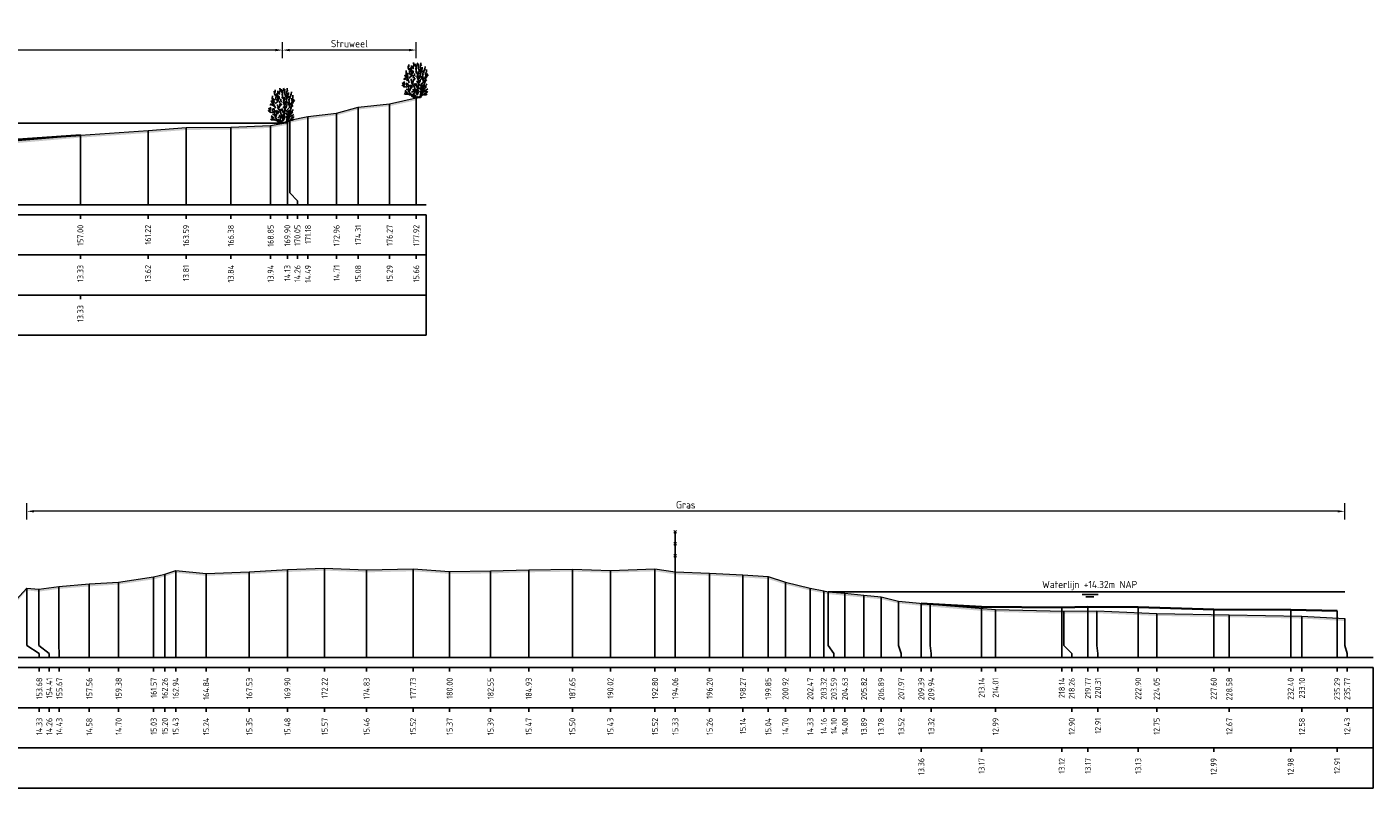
# Model space of a CAD drawing. Header units: metres. Extents: x 197882 to 206172, y 361908 to 364395.
# Tile 37 of 50: x 205938 to 206021, y 364097 to 364144. Entities that reach past the tile are written whole.
import ezdxf
from ezdxf.enums import TextEntityAlignment as Align

# ---------------------------------------------------------------- set-up
doc = ezdxf.new("R2010")
doc.units = ezdxf.units.M
doc.header["$PDMODE"] = 35
doc.header["$PDSIZE"] = 0.075
for name, color, linetype, lineweight in [('B-ME-GR-HEESTER-SD', 90, 'Continuous', 25), ('B-ME-IE-TERREINAFSCHEIDING_KUNSTMATIG_RASTERHEKWERK-SD', 20, 'Continuous', 25), ('X-ME-AL-PROFIEL_BOVENKANT SLIB-GD', 42, 'Continuous', 35), ('X-ME-AL-PROFIEL_HUIDIG MAAIVELD-GD', 252, 'Continuous', 0), ('X-XX-AL-DETAIL1-M', 7, 'Continuous', 18), ('X-XX-AL-NAP-T18', 7, 'Continuous', 18)]:
    doc.layers.add(name, color=color, linetype=linetype, lineweight=lineweight)
doc.layers.add('X-ME-AL-PROFIEL_WATERLIJN-GD', color=150, linetype='Continuous')
doc.layers.add('X-ME-AL-PROFIELRASTER-S', color=7, linetype='Continuous')
doc.styles.add('NLCS-ISO', font='NLCS-ISO.ttf', dxfattribs={"height": 1.8})
doc.styles.add('NLCS-ISO-ANNOTATIEF-T18', font='NLCS-ISO.ttf', dxfattribs={"height": 1.8})
doc.styles.add('NLCS-ISO-ANNOTATIVE-T18', font='NLCS-ISO.ttf', dxfattribs={"height": 1.8})
doc.dimstyles.new('NLCS-ANNOTATIEF-T18-PIJL_L2_H0', dxfattribs={"dimtxt": 2.5, "dimasz": 1.8, "dimexe": 2, "dimexo": 2, "dimgap": 0.7, "dimtad": 1, "dimzin": 0, "dimdsep": 46, "dimtxsty": 'NLCS-ISO-ANNOTATIEF-T18', "dimcen": 0, "dimdle": 2, "dimclrd": 256, "dimclre": 256, "dimclrt": 10, "dimaunit": 2, "dimadec": 0, "dimazin": 0, "dimtfac": 1, "dimtdec": 3, "dimtofl": 0, "dimtmove": 0, "dimatfit": 3, "dimfxl": 2, "dimfxlon": 1, "dimtfillclr": 256, "dimtolj": 1, "dimtzin": 0, "dimlwd": -1, "dimlwe": -1, "dimarcsym": 0})

# ---------------------------------------------------------------- blocks, each defined once
blk = doc.blocks.new('SAL-PROFIELRASTER_BALK_EIND1-D')
at = {"color": 0, "linetype": 'ByBlock', "lineweight": -2}
blk.add_line((1, -12.5), (1, -2.5), dxfattribs=at)
at = {"color": 0, "linetype": 'ByBlock', "lineweight": -2, "flags": 128}
for points in [[(0, 0), (1, 0)], [(0, -2.5), (1, -2.5)], [(0, -12.5), (1, -12.5)]]:
    blk.add_lwpolyline(points, dxfattribs=at)
blk = doc.blocks.new('SAL-PROFIELRASTER_BALK_EIND2-D')
at = {"color": 0, "linetype": 'ByBlock', "lineweight": -2}
for p, q in [((1, -2.5), (1, -12.5)), ((1, -12.5), (0, -12.5))]:
    blk.add_line(p, q, dxfattribs=at)
blk = doc.blocks.new('SAL-PROFIELRASTER_BALK_DATA-D')
at = {"color": 0, "linetype": 'ByBlock', "lineweight": -2}
blk.add_lwpolyline([(0, -3.5), (0, -2.5)], dxfattribs=at)
at = {"color": 0, "linetype": 'ByBlock', "lineweight": -2, "style": 'NLCS-ISO-ANNOTATIVE-T18'}
blk.add_attdef('GETAL', text='', height=1.5, rotation=90, dxfattribs=at).set_placement((0.75, -5), align=Align.RIGHT)
blk = doc.blocks.new('SAL-PROFIELRASTER_AANHAAL-D')
at = {"color": 9, "linetype": 'ByBlock', "lineweight": -2, "flags": 128}
blk.add_lwpolyline([(0, 1), (0, 0)], dxfattribs=at)
blk = doc.blocks.new('SAL-PROFIELRASTER_AANHAAL_STAGGER-D')
at = {"color": 9, "linetype": 'ByBlock', "lineweight": -2, "flags": 128}
for points in [[(0, 0), (0, -0.25)], [(0, -0.25), (1, -0.75)], [(1, -0.75), (1, -1)]]:
    blk.add_lwpolyline(points, dxfattribs=at)
blk = doc.blocks.new('SIE-RASTERHEKWERK-SOD')
at = {"flags": 128}
for points in [[(-0.035, 1.035), (0.035, 0.965)], [(-0.035, 0.965), (0, 1), (0.035, 1.035)], [(-0.035, 0.735), (0.035, 0.665)], [(-0.035, 0.665), (0, 0.7), (0.035, 0.735)], [(0, 0), (0, 1)], [(-0.035, 0.435), (0.035, 0.365)], [(-0.035, 0.365), (0, 0.4), (0.035, 0.435)]]:
    blk.add_lwpolyline(points, dxfattribs=at)
blk = doc.blocks.new('*D58')
at = {"layer": 'Defpoints', "color": 0, "transparency": 16777216}
for p in [(205937.526, 364114.165), (205937.526, 364109.38), (206019.628, 364105.806)]:
    blk.add_point(p, dxfattribs=at)
at = {"layer": 'X-XX-AL-DETAIL1-M', "transparency": 16777216}
for p, q in [((205937.526, 364113.665), (205937.526, 364114.665)), ((206019.628, 364113.665), (206019.628, 364114.665)), ((206019.178, 364114.165), (205937.976, 364114.165))]:
    blk.add_line(p, q, dxfattribs=at)
for points in [[(205937.976, 364114.24), (205937.976, 364114.09), (205937.526, 364114.165)], [(206019.178, 364114.24), (206019.178, 364114.09), (206019.628, 364114.165)]]:
    blk.add_solid(points, dxfattribs=at)
at = {"layer": 'X-XX-AL-DETAIL1-M', "color": 10, "transparency": 16777216, "insert": (205978.577, 364114.565), "char_height": 0.45, "attachment_point": 5, "style": 'NLCS-ISO-ANNOTATIEF-T18'}
blk.add_mtext('\\A1;Gras', dxfattribs=at)
blk = doc.blocks.new('*D81')
at = {"layer": 'Defpoints', "color": 0, "transparency": 16777216}
for p in [(205816.411, 364142.891), (205816.411, 364138.328), (205953.452, 364138.328)]:
    blk.add_point(p, dxfattribs=at)
at = {"layer": 'X-XX-AL-DETAIL1-M', "transparency": 16777216}
for p, q in [((205816.411, 364142.391), (205816.411, 364143.391)), ((205953.002, 364142.891), (205816.861, 364142.891)), ((205953.452, 364142.391), (205953.452, 364143.391))]:
    blk.add_line(p, q, dxfattribs=at)
for points in [[(205816.861, 364142.966), (205816.861, 364142.816), (205816.411, 364142.891)], [(205953.002, 364142.966), (205953.002, 364142.816), (205953.452, 364142.891)]]:
    blk.add_solid(points, dxfattribs=at)
at = {"layer": 'X-XX-AL-DETAIL1-M', "color": 10, "transparency": 16777216, "insert": (205884.931, 364143.291), "char_height": 0.45, "attachment_point": 5, "style": 'NLCS-ISO-ANNOTATIEF-T18'}
blk.add_mtext('\\A1;Waterbodem met slib', dxfattribs=at)
blk = doc.blocks.new('*D82')
at = {"layer": 'Defpoints', "color": 0, "transparency": 16777216}
for p in [(205953.452, 364142.891), (205953.452, 364138.328), (205961.782, 364133.257)]:
    blk.add_point(p, dxfattribs=at)
at = {"layer": 'X-XX-AL-DETAIL1-M', "transparency": 16777216}
for p, q in [((205953.452, 364142.391), (205953.452, 364143.391)), ((205961.332, 364142.891), (205953.902, 364142.891)), ((205961.782, 364142.391), (205961.782, 364143.391))]:
    blk.add_line(p, q, dxfattribs=at)
for points in [[(205953.902, 364142.966), (205953.902, 364142.816), (205953.452, 364142.891)], [(205961.332, 364142.966), (205961.332, 364142.816), (205961.782, 364142.891)]]:
    blk.add_solid(points, dxfattribs=at)
at = {"layer": 'X-XX-AL-DETAIL1-M', "color": 10, "transparency": 16777216, "insert": (205957.617, 364143.291), "char_height": 0.45, "attachment_point": 5, "style": 'NLCS-ISO-ANNOTATIEF-T18'}
blk.add_mtext('\\A1;Struweel', dxfattribs=at)
blk = doc.blocks.new('SGR-HEESTER_S01_E_ZIJ-D')
blk.add_line((-0.17, 0), (0.14, 0))
at = {"flags": 128}
for points in [[(-1.26, 2.87), (-1.27, 3.11), (-1.26, 3.41)], [(-0.88, 3.43), (-1.01, 3.7), (-1.02, 3.99)], [(-0.97, 3.82), (-0.92, 3.96), (-0.92, 4.17)], [(-0.93, 2.47), (-0.6, 2.73), (-0.58, 3.23), (-0.56, 3.45)], [(-0.82, 3.15), (-0.77, 3.36), (-0.82, 3.56), (-0.82, 3.69)], [(-0.79, 3.24), (-0.61, 3.49), (-0.66, 3.77)], [(-0.6, 3.64), (-0.6, 3.89), (-0.6, 4.04)], [(-0.6, 2.82), (-0.47, 3.09), (-0.48, 3.24), (-0.4, 3.41)], [(-0.33, 3.58), (-0.43, 3.69), (-0.42, 3.84)], [(-0.39, 3.73), (-0.39, 3.91), (-0.31, 4.07)], [(-0.2, 4.07), (-0.32, 4.28), (-0.32, 4.4)], [(-0.04, 3.82), (-0.15, 3.99), (-0.15, 4.24)], [(-0.06, 4), (0, 4.09), (-0.05, 4.17)], [(0.04, 3.22), (-0.02, 3.33), (-0.05, 3.64), (-0.06, 3.69)], [(-0.01, 3.48), (0.02, 3.66), (-0.02, 3.86), (-0.02, 3.98)], [(0.2, 4.02), (0.16, 4.26), (0.11, 4.37)], [(0.4, 3.24), (0.32, 3.53), (0.23, 3.86), (0.28, 4.25)], [(0.55, 3.49), (0.58, 3.63), (0.49, 3.78), (0.49, 4.02)], [(0.56, 3.05), (0.62, 3.24), (0.58, 3.44), (0.63, 3.78)], [(0.59, 4.06), (0.59, 4.23), (0.58, 4.36)], [(0.58, 3.97), (0.72, 4.1)], [(0.63, 3.39), (0.75, 3.63), (0.74, 3.82)], [(0.83, 3.19), (0.82, 3.39)], [(0.87, 2.88), (0.83, 3.04), (0.99, 3.35), (1.02, 3.62)], [(1.05, 3.44), (1.09, 3.59), (1.12, 3.91)], [(1.2, 2.91), (1.2, 3.11), (1.27, 3.18), (1.28, 3.51)], [(-1.15, 1.31), (-1.52, 1.41), (-1.7, 1.92)], [(-1.36, 2.28), (-1.57, 2.36)], [(-1.51, 1.59), (-1.44, 1.77), (-1.55, 2.02)], [(-1.08, 2.11), (-1.23, 2.27), (-1.5, 2.44)], [(-1.17, 2.44), (-1.33, 2.64), (-1.4, 2.85)], [(-0.17, 0), (-0.52, 0.15), (-0.67, 0.41), (-0.93, 0.8), (-0.93, 1.02), (-0.98, 1.28), (-1.24, 1.57), (-1.17, 1.87)], [(-0.89, 1.87), (-1.06, 2.36), (-1.22, 2.75), (-1.2, 3.17)], [(-1.09, 2.51), (-1.03, 2.67), (-1.08, 2.85), (-1.01, 3.06)], [(-0.94, 1.35), (-0.97, 1.46), (-1.01, 1.65), (-1.07, 1.74), (-0.99, 1.83)], [(-0.69, 2.83), (-0.85, 3.03), (-0.85, 3.32)], [(-0.56, 2.04), (-0.63, 2.22), (-0.61, 2.36)], [(0.01, 0.23), (-0.32, 0.39), (-0.14, 0.96), (-0.25, 1.41), (-0.58, 1.92), (-0.49, 2.16)], [(-0.49, 2.98), (-0.4, 3.1), (-0.4, 3.32)], [(-0.4, 1.72), (-0.48, 1.81), (-0.39, 2.04), (-0.35, 2.37)], [(-0.35, 2.48), (-0.39, 2.62), (-0.4, 2.81)], [(-0.34, 2.14), (-0.22, 2.36), (-0.26, 2.57)], [(-0.29, 2.19), (-0.07, 2.42)], [(0.01, 1.48), (-0.11, 1.58), (-0.16, 1.69), (-0.26, 1.8)], [(-0.09, 2.67), (-0.2, 2.78), (-0.21, 3.04)], [(0.27, 1.32), (0.07, 1.45), (0.01, 1.7), (-0.09, 1.83)], [(0.14, 2.85), (0.15, 3.01), (-0.08, 3.3)], [(0.23, 1.76), (0.19, 1.96), (0.04, 2.07)], [(0.1, 0.32), (0.27, 0.78), (0.18, 1.2), (0.27, 1.46), (0.29, 2.12), (0.07, 2.68)], [(0.12, 0.1), (0.49, 0.17), (0.58, 0.47), (0.89, 0.67), (0.95, 1.13), (1.02, 1.92)], [(0.2, 2.43), (0.13, 2.69), (0.27, 3.03), (0.23, 3.26)], [(0.69, 0.8), (0.56, 1.11), (0.6, 1.5), (0.21, 1.74)], [(0.29, 2.31), (0.56, 2.6), (0.51, 2.92), (0.51, 3.28)], [(0.31, 2.42), (0.36, 2.58), (0.32, 2.78)], [(0.31, 1.73), (0.36, 1.9), (0.41, 2.16)], [(0.41, 1.94), (0.5, 2.07), (0.53, 2.35)], [(0.58, 1.68), (0.89, 1.96), (0.91, 2.29), (0.89, 2.55)], [(0.87, 2.02), (0.83, 2.27), (0.69, 2.38), (0.69, 2.69)], [(0.75, 2.43), (0.83, 2.65), (0.79, 3.01)], [(0.85, 1.38), (0.82, 1.54), (0.87, 1.68)], [(0.99, 2.31), (1.21, 2.73), (1.13, 3.14)], [(1.02, 1.81), (1.14, 2.08), (1.33, 2.24)], [(1.05, 2), (1.15, 2.2), (1.16, 2.57)], [(1.06, 2.36), (1.23, 2.48), (1.34, 2.65), (1.54, 2.85)], [(1.12, 1.28), (1.21, 1.47), (1.24, 1.65), (1.37, 1.7)], [(1.29, 2.62), (1.4, 2.83), (1.34, 3.04)], [(-1.43, 1.34), (-1.6, 1.42), (-1.71, 1.53), (-1.76, 1.63)], [(-0.97, 0.4), (-1.22, 0.45), (-1.36, 0.45), (-1.5, 0.52)], [(-0.76, 0.28), (-1, 0.52), (-1.24, 0.58), (-1.41, 0.74)], [(-1.13, 0.64), (-1.2, 0.78), (-1.4, 0.92)], [(-0.96, 0.92), (-1.06, 1.05), (-1.26, 1.09)], [(-0.85, 0.82), (-0.74, 1.04), (-0.6, 1.44), (-0.69, 1.61)], [(-0.69, 1.23), (-0.76, 1.4), (-0.82, 1.62)], [(-0.62, 1.2), (-0.49, 1.36), (-0.53, 1.52)], [(-0.31, 0.32), (-0.47, 0.32), (-0.6, 0.51)], [(-0.58, 0.67), (-0.34, 0.87), (-0.39, 1.06)], [(-0.14, 0.09), (-0.31, 0.17), (-0.35, 0.21)], [(0, 0), (-0.14, 0.14)], [(0.06, 0.44), (-0.01, 0.58), (0, 0.85), (-0.12, 1.09)], [(-0.02, 0), (0.14, 0.2)], [(0.53, 1.04), (0.45, 1.13), (0.35, 1.26), (0.15, 1.28), (0.01, 1.41)], [(0.02, 0.6), (0.08, 0.78), (0.08, 0.94), (0.02, 1.11)], [(0.14, 0), (0.53, 0.06), (0.67, 0.21)], [(0.49, 0.37), (0.6, 0.59), (0.47, 0.88)], [(0.62, 0.59), (0.76, 0.73), (0.76, 0.98), (0.72, 1.22)], [(0.62, 0.3), (0.95, 0.43), (1.28, 0.58)], [(0.92, 1.08), (0.8, 1.26), (0.77, 1.43), (0.68, 1.61)], [(0.8, 0.8), (0.85, 0.95)], [(0.93, 0.75), (1.1, 0.92), (1.2, 0.92)], [(0.94, 0.37), (1.2, 0.38), (1.35, 0.46)], [(1, 1.08), (1.14, 1.25), (1.29, 1.39)], [(1.01, 0.51), (1.2, 0.62), (1.15, 0.72), (1.23, 0.89)], [(1.14, 0.94), (1.28, 1.01), (1.43, 1.12)], [(1.27, 0.64), (1.4, 0.84)]]:
    blk.add_lwpolyline(points, dxfattribs=at)

msp = doc.modelspace()

# ---------------------------------------------------------------- hatches: boundary and pattern name
at = {"layer": 'X-ME-AL-PROFIEL_HUIDIG MAAIVELD-GD'}
h = msp.add_hatch(dxfattribs=at)
h.set_pattern_fill('AGR-MAAIVELD', color=256, scale=0.05, pattern_type=2)
h.set_pattern_definition([(45, (-14.5062, 136.6852), (-0.25000007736, 0.25000007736), []), (45, (-14.5419, 136.72093), (0, 0.50000015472), [0.3535535, -0.3535535]), (45, (-14.57763, 136.75664), (0, 0.50000015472), [0.3535535, -0.3535535]), (45, (-14.61384, 136.79286), (0, 0.50000015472), [0.3535535, -0.3535535]), (45, (-14.64906, 136.82807), (0, 0.50000015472), [0.3535535, -0.3535535]), (45, (-14.68477, 136.8638), (0, 0.50000015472), [0.3535535, -0.3535535]), (45, (-14.7205, 136.8995), (0, 0.50000015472), [0.3535535, -0.3535535]), (315, (-14.5062, 136.6852), (0.25000007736, 0.25000007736), []), (315, (-14.4705, 136.72093), (0.50000015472, -1e-16), [0.3535535, -0.3535535]), (315, (-14.43477, 136.75664), (0.50000015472, -1e-16), [0.3535535, -0.3535535]), (315, (-14.39856, 136.79286), (0.50000015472, -1e-16), [0.3535535, -0.3535535]), (315, (-14.36334, 136.82807), (0.50000015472, -1e-16), [0.3535535, -0.3535535]), (315, (-14.32763, 136.8638), (0.50000015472, -1e-16), [0.3535535, -0.3535535]), (315, (-14.2919, 136.8995), (0.50000015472, -1e-16), [0.3535535, -0.3535535])])
h.paths.add_polyline_path([(205961.782, 364139.916), (205961.782, 364139.766), (205960.128, 364139.399), (205958.165, 364139.19), (205956.819, 364138.821), (205955.04, 364138.597), (205953.913, 364138.366), (205953.756, 364138.233), (205952.711, 364138.044), (205950.235, 364137.942), (205947.445, 364137.914), (205945.074, 364137.726), (205940.861, 364137.439), (205936.728, 364137.084), (205932.466, 364136.683), (205927.707, 364135.942), (205922.272, 364135.976), (205917.884, 364135.999), (205913.572, 364136.085), (205908.758, 364136.138), (205904.668, 364136.042), (205899.586, 364136.239), (205896.188, 364136.276), (205890.878, 364136.161), (205883.688, 364136.301), (205880.568, 364136.49), (205872.086, 364136.436), (205865.317, 364136.747), (205859.025, 364136.471), (205855.154, 364136.601), (205849.947, 364136.439), (205844.759, 364136.499), (205839.971, 364136.479), (205834.18, 364136.663), (205829.069, 364136.949), (205824.736, 364137.188), (205821.931, 364137.685), (205819.702, 364137.797), (205817.648, 364138.045), (205816.411, 364138.178), (205816.269, 364138.221), (205815.327, 364138.441), (205815.139, 364138.762), (205814.709, 364138.948), (205813.523, 364139.196), (205811.415, 364139.275), (205809.482, 364139.339), (205806.901, 364139.378), (205804.365, 364139.44), (205802.289, 364139.556), (205799.43, 364139.601), (205796.83, 364139.493), (205794.339, 364139.504), (205792.254, 364139.38), (205790.426, 364139.336), (205788.038, 364139.308), (205786.013, 364139.283), (205783.859, 364139.277), (205783.859, 364139.427), (205786.013, 364139.433), (205788.038, 364139.458), (205790.426, 364139.486), (205792.254, 364139.53), (205794.339, 364139.654), (205796.83, 364139.643), (205799.43, 364139.751), (205802.289, 364139.706), (205804.365, 364139.59), (205806.901, 364139.528), (205809.482, 364139.489), (205811.415, 364139.425), (205813.523, 364139.346), (205814.709, 364139.098), (205815.139, 364138.912), (205815.327, 364138.591), (205816.269, 364138.371), (205816.411, 364138.328), (205817.648, 364138.195), (205819.702, 364137.947), (205821.931, 364137.835), (205824.736, 364137.338), (205829.069, 364137.099), (205834.18, 364136.813), (205839.971, 364136.629), (205844.759, 364136.649), (205849.947, 364136.589), (205855.154, 364136.751), (205859.025, 364136.621), (205865.317, 364136.897), (205872.086, 364136.586), (205880.568, 364136.64), (205883.688, 364136.451), (205890.878, 364136.311), (205896.188, 364136.426), (205899.586, 364136.389), (205904.668, 364136.192), (205908.758, 364136.288), (205913.572, 364136.235), (205917.884, 364136.149), (205922.272, 364136.126), (205927.707, 364136.092), (205932.466, 364136.833), (205936.728, 364137.234), (205940.861, 364137.589), (205945.074, 364137.876), (205947.445, 364138.064), (205950.235, 364138.092), (205952.711, 364138.194), (205953.756, 364138.383), (205953.913, 364138.516), (205955.04, 364138.747), (205956.819, 364138.971), (205958.165, 364139.34), (205960.128, 364139.549)])
h = msp.add_hatch(dxfattribs=at)
h.set_pattern_fill('AGR-MAAIVELD', color=256, scale=0.05, pattern_type=2)
h.set_pattern_definition([(45, (-12.59725, 158.37664), (-0.25000007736, 0.25000007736), []), (45, (-12.63297, 158.41236), (0, 0.50000015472), [0.3535535, -0.3535535]), (45, (-12.6687, 158.44807), (0, 0.50000015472), [0.3535535, -0.3535535]), (45, (-12.7049, 158.4843), (0, 0.50000015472), [0.3535535, -0.3535535]), (45, (-12.7401, 158.5195), (0, 0.50000015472), [0.3535535, -0.3535535]), (45, (-12.77583, 158.5552), (0, 0.50000015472), [0.3535535, -0.3535535]), (45, (-12.81154, 158.59093), (0, 0.50000015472), [0.3535535, -0.3535535]), (315, (-12.59725, 158.37664), (0.25000007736, 0.25000007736), []), (315, (-12.56154, 158.41236), (0.50000015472, -1e-16), [0.3535535, -0.3535535]), (315, (-12.52583, 158.44807), (0.50000015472, -1e-16), [0.3535535, -0.3535535]), (315, (-12.4896, 158.4843), (0.50000015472, -1e-16), [0.3535535, -0.3535535]), (315, (-12.4544, 158.5195), (0.50000015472, -1e-16), [0.3535535, -0.3535535]), (315, (-12.4187, 158.5552), (0.50000015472, -1e-16), [0.3535535, -0.3535535]), (315, (-12.38297, 158.59093), (0.50000015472, -1e-16), [0.3535535, -0.3535535])])
h.paths.add_polyline_path([(206019.628, 364107.483), (206016.963, 364107.637), (206012.435, 364107.721), (206007.911, 364107.803), (206004.173, 364107.97), (206002.122, 364107.951), (205997.87, 364108.047), (205993.797, 364108.38), (205991.827, 364108.576), (205990.747, 364108.84), (205989.675, 364108.944), (205988.487, 364109.06), (205987.447, 364109.159), (205987.174, 364109.214), (205986.331, 364109.383), (205984.783, 364109.757), (205983.713, 364110.097), (205982.133, 364110.2), (205980.058, 364110.311), (205977.919, 364110.388), (205976.657, 364110.577), (205973.881, 364110.49), (205971.509, 364110.557), (205968.791, 364110.521), (205966.413, 364110.449), (205963.862, 364110.424), (205961.589, 364110.577), (205958.689, 364110.515), (205956.078, 364110.624), (205953.759, 364110.535), (205951.385, 364110.404), (205948.695, 364110.296), (205946.801, 364110.485), (205946.123, 364110.254), (205945.425, 364110.082), (205943.242, 364109.756), (205941.418, 364109.64), (205939.525, 364109.486), (205938.274, 364109.312), (205937.534, 364109.389), (205936.423, 364108.179), (205935.076, 364108.142), (205932.96, 364108.689), (205929.26, 364108.531), (205923.226, 364108.245), (205918.218, 364108.035), (205914.291, 364108.198), (205910.751, 364108.054), (205905.768, 364108.046), (205898.269, 364107.996), (205892.352, 364107.99), (205885.655, 364107.835), (205878.714, 364107.885), (205872.974, 364108.16), (205866.725, 364108.289), (205861.829, 364108.387), (205858.158, 364108.336), (205853.132, 364108.317), (205848.666, 364108.445), (205843.577, 364108.329), (205837.654, 364108.07), (205834.673, 364108.16), (205830.197, 364108.237), (205826.819, 364108.155), (205824.114, 364108.365), (205820.992, 364108.637), (205818.069, 364108.596), (205816.372, 364108.86), (205814.731, 364109.169), (205813.11, 364109.133), (205812.145, 364109.38), (205811.388, 364109.439), (205810.333, 364109.63), (205809.698, 364109.912), (205807.748, 364110.094), (205805.245, 364110.119), (205802.812, 364110.07), (205800.145, 364110.08), (205797.648, 364110.106), (205795.315, 364110.109), (205793.059, 364110.088), (205790.797, 364110.065), (205788.245, 364110.156), (205785.845, 364110.21), (205783.859, 364110.206), (205783.859, 364110.056), (205785.845, 364110.06), (205788.245, 364110.006), (205790.797, 364109.915), (205793.059, 364109.938), (205795.315, 364109.959), (205797.648, 364109.956), (205800.145, 364109.93), (205802.812, 364109.92), (205805.245, 364109.969), (205807.748, 364109.944), (205809.698, 364109.762), (205810.333, 364109.48), (205811.388, 364109.289), (205812.145, 364109.23), (205813.11, 364108.983), (205814.731, 364109.019), (205816.372, 364108.71), (205818.069, 364108.446), (205820.992, 364108.487), (205824.114, 364108.215), (205826.819, 364108.005), (205830.197, 364108.087), (205834.673, 364108.01), (205837.654, 364107.92), (205843.577, 364108.179), (205848.666, 364108.295), (205853.132, 364108.167), (205858.158, 364108.186), (205861.829, 364108.237), (205866.725, 364108.139), (205872.974, 364108.01), (205878.714, 364107.735), (205885.655, 364107.685), (205892.352, 364107.84), (205898.269, 364107.846), (205905.768, 364107.896), (205910.751, 364107.904), (205914.291, 364108.048), (205918.218, 364107.885), (205923.226, 364108.095), (205929.26, 364108.381), (205932.96, 364108.539), (205935.076, 364107.992), (205936.423, 364108.029), (205937.534, 364109.239), (205938.274, 364109.162), (205939.525, 364109.336), (205941.418, 364109.49), (205943.242, 364109.606), (205945.425, 364109.932), (205946.123, 364110.104), (205946.801, 364110.335), (205948.695, 364110.146), (205951.385, 364110.254), (205953.759, 364110.385), (205956.078, 364110.474), (205958.689, 364110.365), (205961.589, 364110.427), (205963.862, 364110.274), (205966.413, 364110.299), (205968.791, 364110.371), (205971.509, 364110.407), (205973.881, 364110.34), (205976.657, 364110.427), (205977.919, 364110.238), (205980.058, 364110.161), (205982.133, 364110.05), (205983.713, 364109.947), (205984.783, 364109.607), (205986.331, 364109.233), (205987.174, 364109.064), (205987.447, 364109.009), (205988.487, 364108.91), (205989.675, 364108.794), (205990.747, 364108.69), (205991.827, 364108.426), (205993.797, 364108.23), (205997.87, 364107.897), (206002.122, 364107.801), (206004.173, 364107.82), (206007.911, 364107.653), (206012.435, 364107.571), (206016.963, 364107.487), (206019.628, 364107.333)])

# ---------------------------------------------------------------- linework, layer by layer
at = {"layer": 'X-ME-AL-PROFIEL_BOVENKANT SLIB-GD'}
for points in [[(205935.769, 364137.245), (205940.861, 364137.589)], [(205993.245, 364108.42), (205997.001, 364108.225), (206001.998, 364108.177), (206003.625, 364108.222), (206006.759, 364108.188), (206011.462, 364108.044), (206016.26, 364108.04), (206019.153, 364107.967)]]:
    msp.add_lwpolyline(points, dxfattribs=at)
at = {"layer": 'X-ME-AL-PROFIEL_HUIDIG MAAIVELD-GD'}
for points in [[(205936.728, 364137.234), (205940.861, 364137.589), (205945.074, 364137.876), (205947.445, 364138.064), (205950.235, 364138.092), (205952.711, 364138.194), (205953.756, 364138.383), (205953.913, 364138.516), (205955.04, 364138.747), (205956.819, 364138.971), (205958.165, 364139.34), (205960.128, 364139.549), (205961.782, 364139.916)], [(205936.423, 364108.179), (205937.534, 364109.389), (205938.274, 364109.312), (205939.525, 364109.486), (205941.418, 364109.64), (205943.242, 364109.756), (205945.425, 364110.082), (205946.123, 364110.254), (205946.801, 364110.485), (205948.695, 364110.296), (205951.385, 364110.404), (205953.759, 364110.535), (205956.078, 364110.624), (205958.689, 364110.515), (205961.589, 364110.577), (205963.862, 364110.424), (205966.413, 364110.449), (205968.791, 364110.521), (205971.509, 364110.557), (205973.881, 364110.49), (205976.657, 364110.577), (205977.919, 364110.388), (205980.058, 364110.311), (205982.133, 364110.2), (205983.713, 364110.097), (205984.783, 364109.757), (205986.331, 364109.383), (205987.174, 364109.214), (205987.447, 364109.159), (205988.487, 364109.06), (205989.675, 364108.944), (205990.747, 364108.84), (205991.827, 364108.576), (205993.797, 364108.38), (205997.87, 364108.047), (206002.122, 364107.951), (206004.173, 364107.97), (206007.911, 364107.803), (206012.435, 364107.721), (206016.963, 364107.637), (206019.628, 364107.483)]]:
    msp.add_lwpolyline(points, dxfattribs=at)
at = {"layer": 'X-ME-AL-PROFIEL_WATERLIJN-GD'}
for points in [[(205816.411, 364138.328), (205953.452, 364138.328)], [(205987.447, 364109.159), (206019.628, 364109.159)], [(206003.263, 364108.995), (206004.263, 364108.995)], [(206003.505, 364108.85), (206004.005, 364108.85)]]:
    msp.add_lwpolyline(points, dxfattribs=at)

# ---------------------------------------------------------------- block references
at = {"layer": 'B-ME-GR-HEESTER-SD', "xscale": 0.5, "yscale": 0.5, "zscale": 0.5}
for p in [(205961.782, 364139.916), (205953.452, 364138.328)]:
    msp.add_blockref('SGR-HEESTER_S01_E_ZIJ-D', p, dxfattribs=at)
at = {"layer": 'B-ME-IE-TERREINAFSCHEIDING_KUNSTMATIG_RASTERHEKWERK-SD', "xscale": 2.5, "yscale": 2.5, "zscale": 2.5}
msp.add_blockref('SIE-RASTERHEKWERK-SOD', (205977.919, 364110.388), dxfattribs=at)
at = {"layer": 'X-ME-AL-PROFIELRASTER-S'}
for p, yscale in [((205960.128, 364133.257), 6.292), ((205961.782, 364133.257), 6.659000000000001), ((205955.04, 364133.257), 5.49), ((205956.819, 364133.257), 5.714), ((205958.165, 364133.257), 6.083), ((205945.074, 364133.257), 4.619), ((205945.074, 364133.257), 4.619), ((205947.445, 364133.257), 4.807), ((205947.445, 364133.257), 4.807), ((205950.235, 364133.257), 4.835000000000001), ((205950.235, 364133.257), 4.835000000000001), ((205952.711, 364133.257), 4.936999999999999), ((205952.711, 364133.257), 4.936999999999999), ((205953.756, 364133.257), 5.125999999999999), ((205953.756, 364133.257), 5.125999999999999), ((205953.913, 364134.257), 4.259), ((205953.913, 364134.257), 4.259), ((205953.913, 364134.257), 4.259), ((205953.913, 364134.257), 4.259), ((205940.861, 364133.257), 4.332000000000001), ((205940.861, 364133.257), 4.332000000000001), ((205945.425, 364105.056), 5.026), ((205946.123, 364105.056), 5.198), ((205946.801, 364105.056), 5.429), ((205948.695, 364105.056), 5.24), ((205951.385, 364105.056), 5.348000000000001), ((205953.759, 364105.056), 5.478999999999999), ((205956.078, 364105.056), 5.568), ((205958.689, 364105.056), 5.459), ((205961.589, 364105.056), 5.521000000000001), ((205963.862, 364105.056), 5.368), ((205966.413, 364105.056), 5.393000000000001), ((205968.791, 364105.056), 5.465), ((205971.509, 364105.056), 5.500999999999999), ((205973.881, 364105.056), 5.433999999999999), ((205976.657, 364105.056), 5.521000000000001), ((205977.919, 364105.056), 5.332000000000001), ((205980.058, 364105.056), 5.255000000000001), ((205982.133, 364105.056), 5.144), ((205983.713, 364105.056), 5.041), ((205937.534, 364106.056), 3.333), ((205938.274, 364106.056), 3.256), ((205938.274, 364106.056), 3.256), ((205938.274, 364106.056), 3.256), ((205938.274, 364106.056), 3.256), ((205939.525, 364106.056), 3.43), ((205941.418, 364105.056), 4.584), ((205943.242, 364105.056), 4.699999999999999), ((205984.783, 364105.056), 4.701000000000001), ((205986.331, 364105.056), 4.327), ((205987.174, 364105.056), 4.157999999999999), ((205987.447, 364106.056), 3.103), ((205987.447, 364106.056), 3.103), ((205987.447, 364106.056), 3.103), ((205987.447, 364106.056), 3.103), ((205988.487, 364105.056), 4.004), ((205988.487, 364105.056), 4.004), ((205989.675, 364105.056), 3.888), ((205989.675, 364105.056), 3.888), ((205990.747, 364105.056), 3.784000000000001), ((205990.747, 364105.056), 3.784000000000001), ((205991.827, 364106.056), 2.52), ((205993.245, 364105.056), 3.364000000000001), ((205993.797, 364106.056), 2.324), ((205997.001, 364105.056), 3.169), ((205997.87, 364105.056), 2.991), ((206001.998, 364105.056), 3.121), ((206002.122, 364106.056), 1.895), ((206003.625, 364105.056), 3.166), ((206004.173, 364106.056), 1.914), ((206006.759, 364105.056), 3.132), ((206007.911, 364105.056), 2.747), ((206011.462, 364105.056), 2.988), ((206012.435, 364105.056), 2.664999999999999), ((206016.26, 364105.056), 2.984), ((206016.963, 364105.056), 2.581), ((206019.153, 364105.056), 2.911), ((206019.628, 364106.056), 1.427)]:
    msp.add_blockref('SAL-PROFIELRASTER_AANHAAL-D', p, dxfattribs=dict(at, yscale=yscale))
for p, xscale, zscale in [((205953.913, 364134.257), 0.4675663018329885, 0.4675663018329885), ((205953.913, 364134.257), 0.4675663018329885, 0.4675663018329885), ((205953.913, 364134.257), 0.4675663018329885, 0.4675663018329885), ((205953.913, 364134.257), 0.4675663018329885, 0.4675663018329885), ((205937.534, 364106.056), 0.7633124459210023, 0.7633124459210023), ((205938.274, 364106.056), 0.6489860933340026, 0.6489860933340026), ((205938.274, 364106.056), 0.6489860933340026, 0.6489860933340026), ((205938.274, 364106.056), 0.6489860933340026, 0.6489860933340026), ((205938.274, 364106.056), 0.6489860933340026, 0.6489860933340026), ((205939.525, 364106.056), 0.02226165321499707, 0.02226165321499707), ((205987.447, 364106.056), 0.3519613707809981, 0.3519613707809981), ((205987.447, 364106.056), 0.3519613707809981, 0.3519613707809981), ((205987.447, 364106.056), 0.3519613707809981, 0.3519613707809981), ((205987.447, 364106.056), 0.3519613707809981, 0.3519613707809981), ((205991.827, 364106.056), 0.1699408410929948, 0.1699408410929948), ((205993.797, 364106.056), 0.0728618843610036, 0.0728618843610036), ((206002.122, 364106.056), 0.500560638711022, 0.500560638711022), ((206004.173, 364106.056), 0.07750665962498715, 0.07750665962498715), ((206019.628, 364106.056), 0.1501718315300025, 0.1501718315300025)]:
    msp.add_blockref('SAL-PROFIELRASTER_AANHAAL_STAGGER-D', p, dxfattribs=dict(at, xscale=xscale, zscale=zscale))
at = {"layer": 'X-ME-AL-PROFIELRASTER-S', "yscale": 0.25}
for name, p, xscale, zscale in [('SAL-PROFIELRASTER_BALK_EIND1-D', (205783.859, 364133.257), 178.5481913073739, 178.5481913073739), ('SAL-PROFIELRASTER_BALK_EIND2-D', (205783.859, 364130.757), 178.5481913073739, 178.5481913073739), ('SAL-PROFIELRASTER_BALK_EIND2-D', (205783.859, 364128.257), 178.5481913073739, 178.5481913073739), ('SAL-PROFIELRASTER_BALK_EIND1-D', (205783.859, 364105.056), 237.532909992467, 237.532909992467), ('SAL-PROFIELRASTER_BALK_EIND2-D', (205783.859, 364102.556), 237.532909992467, 237.532909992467), ('SAL-PROFIELRASTER_BALK_EIND2-D', (205783.859, 364100.056), 237.532909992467, 237.532909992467)]:
    msp.add_blockref(name, p, dxfattribs=dict(at, xscale=xscale, zscale=zscale))
at = {"layer": 'X-ME-AL-PROFIELRASTER-S', "xscale": 0.25, "yscale": 0.25, "zscale": 0.25}
for p, values in [((205940.861, 364133.257), {'GETAL': '157.00'}), ((205940.861, 364133.257), {'GETAL': '157.00'}), ((205945.074, 364133.257), {'GETAL': '161.22'}), ((205945.074, 364133.257), {'GETAL': '161.22'}), ((205947.445, 364133.257), {'GETAL': '163.59'}), ((205947.445, 364133.257), {'GETAL': '163.59'}), ((205950.235, 364133.257), {'GETAL': '166.38'}), ((205950.235, 364133.257), {'GETAL': '166.38'}), ((205952.711, 364133.257), {'GETAL': '168.85'}), ((205952.711, 364133.257), {'GETAL': '168.85'}), ((205953.756, 364133.257), {'GETAL': '169.90'}), ((205953.756, 364133.257), {'GETAL': '169.90'}), ((205954.381, 364133.257), {'GETAL': '170.05'}), ((205954.381, 364133.257), {'GETAL': '170.05'}), ((205954.381, 364133.257), {'GETAL': '170.05'}), ((205954.381, 364133.257), {'GETAL': '170.05'}), ((205955.04, 364133.257), {'GETAL': '171.18'}), ((205956.819, 364133.257), {'GETAL': '172.96'}), ((205958.165, 364133.257), {'GETAL': '174.31'}), ((205960.128, 364133.257), {'GETAL': '176.27'}), ((205961.782, 364133.257), {'GETAL': '177.92'}), ((205940.861, 364130.757), {'GETAL': '13.33'}), ((205945.074, 364130.757), {'GETAL': '13.62'}), ((205947.445, 364130.757), {'GETAL': '13.81'}), ((205950.235, 364130.757), {'GETAL': '13.84'}), ((205952.711, 364130.757), {'GETAL': '13.94'}), ((205953.756, 364130.757), {'GETAL': '14.13'}), ((205954.381, 364130.757), {'GETAL': '14.26'}), ((205955.04, 364130.757), {'GETAL': '14.49'}), ((205956.819, 364130.757), {'GETAL': '14.71'}), ((205958.165, 364130.757), {'GETAL': '15.08'}), ((205960.128, 364130.757), {'GETAL': '15.29'}), ((205961.782, 364130.757), {'GETAL': '15.66'}), ((205940.861, 364128.257), {'GETAL': '13.33'}), ((205938.298, 364105.056), {'GETAL': '153.68'}), ((205938.923, 364105.056), {'GETAL': '154.41'}), ((205938.923, 364105.056), {'GETAL': '154.41'}), ((205938.923, 364105.056), {'GETAL': '154.41'}), ((205938.923, 364105.056), {'GETAL': '154.41'}), ((205939.548, 364105.056), {'GETAL': '155.67'}), ((205941.418, 364105.056), {'GETAL': '157.56'}), ((205943.242, 364105.056), {'GETAL': '159.38'}), ((205945.425, 364105.056), {'GETAL': '161.57'}), ((205946.123, 364105.056), {'GETAL': '162.26'}), ((205946.801, 364105.056), {'GETAL': '162.94'}), ((205948.695, 364105.056), {'GETAL': '164.84'}), ((205951.385, 364105.056), {'GETAL': '167.53'}), ((205953.759, 364105.056), {'GETAL': '169.90'}), ((205956.078, 364105.056), {'GETAL': '172.22'}), ((205958.689, 364105.056), {'GETAL': '174.83'}), ((205961.589, 364105.056), {'GETAL': '177.73'}), ((205963.862, 364105.056), {'GETAL': '180.00'}), ((205966.413, 364105.056), {'GETAL': '182.55'}), ((205968.791, 364105.056), {'GETAL': '184.93'}), ((205971.509, 364105.056), {'GETAL': '187.65'}), ((205973.881, 364105.056), {'GETAL': '190.02'}), ((205976.657, 364105.056), {'GETAL': '192.80'}), ((205977.919, 364105.056), {'GETAL': '194.06'}), ((205980.058, 364105.056), {'GETAL': '196.20'}), ((205982.133, 364105.056), {'GETAL': '198.27'}), ((205983.713, 364105.056), {'GETAL': '199.85'}), ((205984.783, 364105.056), {'GETAL': '200.92'}), ((205986.331, 364105.056), {'GETAL': '202.47'}), ((205987.174, 364105.056), {'GETAL': '203.32'}), ((205987.799, 364105.056), {'GETAL': '203.59'}), ((205987.799, 364105.056), {'GETAL': '203.59'}), ((205987.799, 364105.056), {'GETAL': '203.59'}), ((205987.799, 364105.056), {'GETAL': '203.59'}), ((205988.487, 364105.056), {'GETAL': '204.63'}), ((205988.487, 364105.056), {'GETAL': '204.63'}), ((205989.675, 364105.056), {'GETAL': '205.82'}), ((205989.675, 364105.056), {'GETAL': '205.82'}), ((205990.747, 364105.056), {'GETAL': '206.89'}), ((205990.747, 364105.056), {'GETAL': '206.89'}), ((205991.997, 364105.056), {'GETAL': '207.97'}), ((205993.245, 364105.056), {'GETAL': '209.39'}), ((205993.87, 364105.056), {'GETAL': '209.94'}), ((205997.001, 364105.056), {'GETAL': '213.14'}), ((205997.87, 364105.056), {'GETAL': '214.01'}), ((206001.998, 364105.056), {'GETAL': '218.14'}), ((206002.623, 364105.056), {'GETAL': '218.26'}), ((206003.625, 364105.056), {'GETAL': '219.77'}), ((206004.25, 364105.056), {'GETAL': '220.31'}), ((206006.759, 364105.056), {'GETAL': '222.90'}), ((206007.911, 364105.056), {'GETAL': '224.05'}), ((206011.462, 364105.056), {'GETAL': '227.60'}), ((206012.435, 364105.056), {'GETAL': '228.58'}), ((206016.26, 364105.056), {'GETAL': '232.40'}), ((206016.963, 364105.056), {'GETAL': '233.10'}), ((206019.153, 364105.056), {'GETAL': '235.29'}), ((206019.778, 364105.056), {'GETAL': '235.77'}), ((205938.298, 364102.556), {'GETAL': '14.33'}), ((205938.923, 364102.556), {'GETAL': '14.26'}), ((205939.548, 364102.556), {'GETAL': '14.43'}), ((205941.418, 364102.556), {'GETAL': '14.58'}), ((205943.242, 364102.556), {'GETAL': '14.70'}), ((205945.425, 364102.556), {'GETAL': '15.03'}), ((205946.123, 364102.556), {'GETAL': '15.20'}), ((205946.801, 364102.556), {'GETAL': '15.43'}), ((205948.695, 364102.556), {'GETAL': '15.24'}), ((205951.385, 364102.556), {'GETAL': '15.35'}), ((205953.759, 364102.556), {'GETAL': '15.48'}), ((205956.078, 364102.556), {'GETAL': '15.57'}), ((205958.689, 364102.556), {'GETAL': '15.46'}), ((205961.589, 364102.556), {'GETAL': '15.52'}), ((205963.862, 364102.556), {'GETAL': '15.37'}), ((205966.413, 364102.556), {'GETAL': '15.39'}), ((205968.791, 364102.556), {'GETAL': '15.47'}), ((205971.509, 364102.556), {'GETAL': '15.50'}), ((205973.881, 364102.556), {'GETAL': '15.43'}), ((205976.657, 364102.556), {'GETAL': '15.52'}), ((205977.919, 364102.556), {'GETAL': '15.33'}), ((205980.058, 364102.556), {'GETAL': '15.26'}), ((205982.133, 364102.556), {'GETAL': '15.14'}), ((205983.713, 364102.556), {'GETAL': '15.04'}), ((205984.783, 364102.556), {'GETAL': '14.70'}), ((205986.331, 364102.556), {'GETAL': '14.33'}), ((205987.174, 364102.556), {'GETAL': '14.16'}), ((205987.799, 364102.556), {'GETAL': '14.10'}), ((205988.487, 364102.556), {'GETAL': '14.00'}), ((205989.675, 364102.556), {'GETAL': '13.89'}), ((205990.747, 364102.556), {'GETAL': '13.78'}), ((205991.997, 364102.556), {'GETAL': '13.52'}), ((205993.87, 364102.556), {'GETAL': '13.32'}), ((205997.87, 364102.556), {'GETAL': '12.99'}), ((206002.623, 364102.556), {'GETAL': '12.90'}), ((206004.25, 364102.556), {'GETAL': '12.91'}), ((206007.911, 364102.556), {'GETAL': '12.75'}), ((206012.435, 364102.556), {'GETAL': '12.67'}), ((206016.963, 364102.556), {'GETAL': '12.58'}), ((206019.778, 364102.556), {'GETAL': '12.43'}), ((205993.245, 364100.056), {'GETAL': '13.36'}), ((205997.001, 364100.056), {'GETAL': '13.17'}), ((206001.998, 364100.056), {'GETAL': '13.12'}), ((206003.625, 364100.056), {'GETAL': '13.17'}), ((206006.759, 364100.056), {'GETAL': '13.13'}), ((206011.462, 364100.056), {'GETAL': '12.99'}), ((206016.26, 364100.056), {'GETAL': '12.98'}), ((206019.153, 364100.056), {'GETAL': '12.91'})]:
    msp.add_blockref('SAL-PROFIELRASTER_BALK_DATA-D', p, dxfattribs=at).add_auto_attribs(values)

# ---------------------------------------------------------------- texts
at = {"layer": 'X-XX-AL-NAP-T18', "color": 10, "insert": (206000.775, 364109.248), "char_height": 0.45, "width": 15.43377, "attachment_point": 7, "style": 'NLCS-ISO'}
msp.add_mtext('Waterlijn +14.32m NAP', dxfattribs=at)

# ---------------------------------------------------------------- dimensions: what is measured, and where the dimension line sits
at = {"layer": 'X-XX-AL-DETAIL1-M'}
for base, p1, p2, text, picture, middle in [((205816.411, 364142.891), (205953.452, 364138.328), (205816.411, 364138.328), 'Waterbodem met slib', '*D81', (205884.931, 364142.891)), ((205953.452, 364142.891), (205961.782, 364133.257), (205953.452, 364138.328), 'Struweel', '*D82', (205957.617, 364142.891)), ((205937.526, 364114.165), (206019.628, 364105.806), (205937.526, 364109.38), 'Gras', '*D58', (205978.577, 364114.165))]:
    dim = msp.add_linear_dim(base=base, p1=p1, p2=p2, text=text, dimstyle='NLCS-ANNOTATIEF-T18-PIJL_L2_H0', dxfattribs=at)
    dim.commit()
    dim.dimension.update_dxf_attribs({"geometry": picture, "text_midpoint": middle, "dimtype": 160})

doc.saveas('drawing.dxf')
